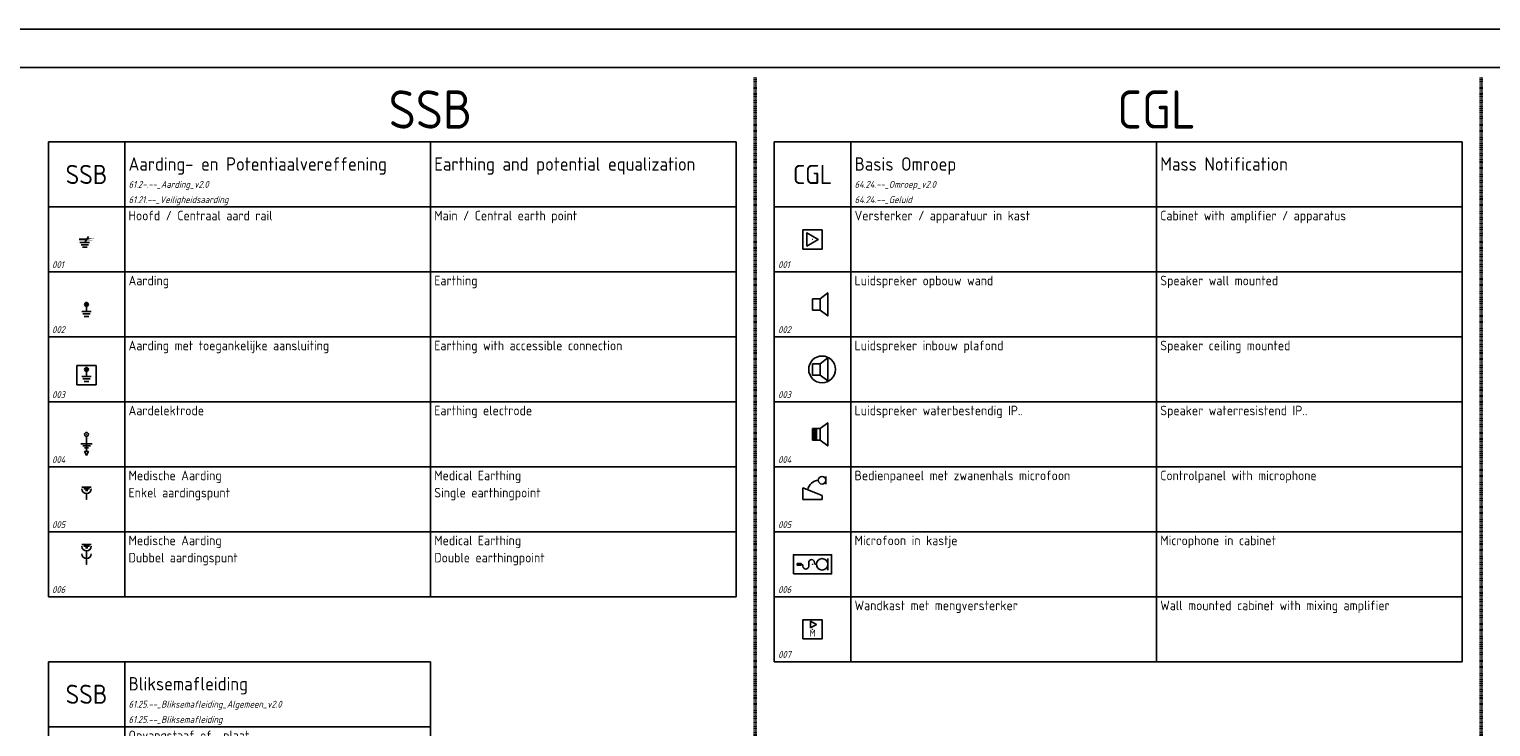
# Model space of a CAD drawing. Header units: millimetres. Extents: x 0 to 160900, y 0 to 84100.
# Tile 25 of 26: x 78500 to 116750, y 65850 to 84100. Entities that reach past the tile are written whole.
import ezdxf
from ezdxf.enums import TextEntityAlignment as Align

# ---------------------------------------------------------------- set-up
doc = ezdxf.new("R2010")
doc.units = ezdxf.units.MM
doc.header["$PDMODE"] = 35
doc.header["$PDSIZE"] = 1
doc.linetypes.add('RVB_ALG_1xLong_1xDot', pattern=[12, 6, -3, 0, -3])
for name, color, linetype in [('61.21.--_Veiligheidsaarding', 3, 'Continuous'), ('64.24.--_Geluid', 3, 'Continuous'), ('RVB_ALG_RENVOOI', 2, 'Continuous')]:
    doc.layers.add(name, color=color, linetype=linetype)
doc.layers.add('RVB_ALG_TEKENBLAD_POINTS', color=200, linetype='Continuous', plot=False, transparency=0.5)
doc.layers.add('RVB_ALG_VIEWPORT', color=200, linetype='Continuous', plot=False, transparency=0.5)
doc.styles.add('RVB_TXT', font='isocp.shx')

# ---------------------------------------------------------------- blocks, each defined once
blk = doc.blocks.new('*U165')
at = {"color": 1, "linetype": 'Continuous', "lineweight": -2, "transparency": 16777216}
for p, q in [((0.78, -0.81), (-1.72, -0.81)), ((0.47, -1.44), (-1.41, -1.44)), ((0.16, -2.06), (-1.09, -2.06))]:
    blk.add_line(p, q, dxfattribs=at)
at = {"color": 0, "linetype": 'Continuous', "lineweight": -2, "transparency": 16777216, "const_width": 0.5}
blk.add_lwpolyline([(2, 0), (-2, 0)], close=True, dxfattribs=at)
at = {"color": 1, "linetype": 'Continuous', "lineweight": -2, "transparency": 16777216}
blk.add_lwpolyline([(0.47, 0.81), (-0.47, -0.81)], dxfattribs=at)
at = {"layer": 'RVB_ALG_TEKENBLAD_POINTS'}
blk.add_point((0, 0), dxfattribs=at)
at = {"color": 1, "linetype": 'Continuous', "lineweight": -2, "transparency": 16777216, "style": 'RVB_TXT'}
for tag, p in [('E_TYPE', (6, 3)), ('E_BST', (6, 0))]:
    blk.add_attdef(tag, text='', height=1.8, dxfattribs=at).set_placement(p, align=Align.MIDDLE_CENTER)
blk = doc.blocks.new('*U166')
at = {"linetype": 'Continuous', "lineweight": -2, "transparency": 16777216}
h = blk.add_hatch(color=0, dxfattribs=at)
h.dxf.hatch_style = 1
edge = h.paths.add_edge_path()
edge.add_arc((0, 0), 0.5, 0, 360)
at = {"color": 1, "linetype": 'Continuous', "lineweight": -2, "transparency": 16777216}
for p, q in [((-1.25, -1.875), (1.25, -1.875)), ((-0.9375, -2.5), (0.9375, -2.5)), ((-0.625, -3.125), (0.625, -3.125))]:
    blk.add_line(p, q, dxfattribs=at)
blk.add_lwpolyline([(0, 0), (0, -1.875)], dxfattribs=at)
at = {"color": 0, "linetype": 'Continuous', "lineweight": -2, "transparency": 16777216}
blk.add_circle((0, 0), 0.5, dxfattribs=at)
at = {"layer": 'RVB_ALG_TEKENBLAD_POINTS'}
blk.add_point((0, 0), dxfattribs=at)
at = {"color": 1, "linetype": 'Continuous', "lineweight": -2, "transparency": 16777216, "style": 'RVB_TXT'}
for tag, p in [('E_TYPE', (6, 3)), ('E_BST', (6, 0))]:
    blk.add_attdef(tag, text='', height=1.8, dxfattribs=at).set_placement(p, align=Align.MIDDLE_CENTER)
blk = doc.blocks.new('*U168')
at = {"linetype": 'Continuous', "lineweight": -2, "transparency": 16777216}
h = blk.add_hatch(color=0, dxfattribs=at)
h.dxf.hatch_style = 1
edge = h.paths.add_edge_path()
edge.add_arc((0, 0), 0.5, 0, 360)
at = {"color": 1, "linetype": 'Continuous', "lineweight": -2, "transparency": 16777216}
for p, q in [((-1.25, -1.875), (1.25, -1.875)), ((-0.9375, -2.5), (0.9375, -2.5)), ((-0.625, -3.125), (0.625, -3.125))]:
    blk.add_line(p, q, dxfattribs=at)
at = {"color": 0, "linetype": 'Continuous', "lineweight": -2, "transparency": 16777216}
blk.add_lwpolyline([(2.5, 1), (2.5, -4), (-2.5, -4), (-2.5, 1)], close=True, dxfattribs=at)
at = {"color": 1, "linetype": 'Continuous', "lineweight": -2, "transparency": 16777216}
blk.add_lwpolyline([(0, 0), (0, -1.875)], dxfattribs=at)
at = {"color": 0, "linetype": 'Continuous', "lineweight": -2, "transparency": 16777216}
blk.add_circle((0, 0), 0.5, dxfattribs=at)
at = {"layer": 'RVB_ALG_TEKENBLAD_POINTS'}
blk.add_point((0, 0), dxfattribs=at)
at = {"color": 1, "linetype": 'Continuous', "lineweight": -2, "transparency": 16777216, "style": 'RVB_TXT'}
for tag, p in [('E_TYPE', (6, 3)), ('E_BST', (6, 0))]:
    blk.add_attdef(tag, text='', height=1.8, dxfattribs=at).set_placement(p, align=Align.MIDDLE_CENTER)
blk = doc.blocks.new('*U167')
at = {"color": 1, "linetype": 'Continuous', "lineweight": -2, "transparency": 16777216}
for p, q in [((-1.5, -2.5), (1.5, -2.5)), ((-1, -3), (1, -3)), ((-0.5, -3.5), (0.5, -3.5)), ((0, -4.5), (0, -0.5))]:
    blk.add_line(p, q, dxfattribs=at)
at = {"color": 1, "linetype": 'Continuous', "lineweight": -2, "transparency": 16777216, "flags": 128}
blk.add_lwpolyline([(0, -5.5), (0.5, -4.5), (-0.5, -4.5)], close=True, dxfattribs=at)
at = {"color": 0, "linetype": 'Continuous', "lineweight": -2, "transparency": 16777216}
blk.add_circle((0, 0), 0.5, dxfattribs=at)
at = {"layer": 'RVB_ALG_TEKENBLAD_POINTS'}
blk.add_point((0, 0), dxfattribs=at)
at = {"color": 1, "linetype": 'Continuous', "lineweight": -2, "transparency": 16777216, "style": 'RVB_TXT'}
for tag, p in [('E_TYPE', (6, 3)), ('E_BST', (6, 0))]:
    blk.add_attdef(tag, text='', height=1.8, dxfattribs=at).set_placement(p, align=Align.MIDDLE_CENTER)
blk = doc.blocks.new('*U170')
at = {"color": 1, "linetype": 'Continuous', "lineweight": -2, "transparency": 16777216}
for p, q in [((-1.2, 3.19), (1.2, 3.19)), ((-0.75, 2.74), (0.75, 2.74)), ((-0.3, 2.29), (0.3, 2.29))]:
    blk.add_line(p, q, dxfattribs=at)
at = {"color": 0, "linetype": 'Continuous', "lineweight": -2, "transparency": 16777216}
blk.add_line((0, 1.5), (0, 0), dxfattribs=at)
blk.add_arc((0, 2.75), 1.25, 180, 0, dxfattribs=at)
at = {"layer": 'RVB_ALG_TEKENBLAD_POINTS'}
blk.add_point((0, 0), dxfattribs=at)
at = {"color": 1, "linetype": 'Continuous', "lineweight": -2, "transparency": 16777216, "style": 'RVB_TXT'}
for tag, p in [('E_TYPE', (6, 3)), ('E_BST', (6, 0))]:
    blk.add_attdef(tag, text='', height=1.8, dxfattribs=at).set_placement(p, align=Align.MIDDLE_CENTER)
blk = doc.blocks.new('*U114')
at = {"color": 0, "linetype": 'Continuous', "lineweight": -2, "transparency": 16777216, "flags": 128}
blk.add_lwpolyline([(-2.5, -2.5), (2.5, -2.5), (2.5, 2.5), (-2.5, 2.5)], close=True, dxfattribs=at)
at = {"color": 1, "linetype": 'Continuous', "lineweight": -2, "transparency": 16777216, "flags": 128}
blk.add_lwpolyline([(-1.5, -1.73), (-1.5, 1.73), (1.5, 0)], close=True, dxfattribs=at)
at = {"layer": 'RVB_ALG_TEKENBLAD_POINTS'}
blk.add_point((0, 0), dxfattribs=at)
at = {"color": 2, "linetype": 'Continuous', "lineweight": -2, "transparency": 16777216, "style": 'RVB_TXT'}
blk.add_attdef('E_CODE', text='', height=2.5, dxfattribs=at).set_placement((9, 6), align=Align.MIDDLE_CENTER)
at = {"color": 1, "linetype": 'Continuous', "style": 'RVB_TXT'}
blk.add_attdef('E_VOLGNR', text='', height=1.8, dxfattribs=at).set_placement((9, 3), align=Align.MIDDLE_CENTER)
at = {"color": 1, "linetype": 'Continuous', "lineweight": -2, "transparency": 16777216, "style": 'RVB_TXT'}
blk.add_attdef('E_TYPE', text='', height=1.8, dxfattribs=at).set_placement((9, 0), align=Align.MIDDLE_CENTER)
blk = doc.blocks.new('*U115')
at = {"color": 0, "linetype": 'Continuous', "lineweight": -2, "transparency": 16777216, "flags": 128}
blk.add_lwpolyline([(0, 1.5), (2, 1.5), (2, -1.5), (0, -1.5)], close=True, dxfattribs=at)
blk.add_lwpolyline([(2, 1.5), (4, 3), (4, -3), (2, -1.5)], dxfattribs=at)
at = {"layer": 'RVB_ALG_TEKENBLAD_POINTS'}
blk.add_point((0, 0), dxfattribs=at)
at = {"color": 2, "linetype": 'Continuous', "lineweight": -2, "transparency": 16777216, "style": 'RVB_TXT'}
blk.add_attdef('E_CODE', text='', height=2.5, dxfattribs=at).set_placement((9, 6), align=Align.MIDDLE_CENTER)
at = {"color": 1, "linetype": 'Continuous', "style": 'RVB_TXT'}
blk.add_attdef('E_VOLGNR', text='', height=1.8, dxfattribs=at).set_placement((9, 3), align=Align.MIDDLE_CENTER)
at = {"color": 1, "linetype": 'Continuous', "lineweight": -2, "transparency": 16777216, "style": 'RVB_TXT'}
blk.add_attdef('E_TYPE', text='', height=1.8, dxfattribs=at).set_placement((9, 0), align=Align.MIDDLE_CENTER)
blk = doc.blocks.new('*U116')
at = {"color": 0, "linetype": 'Continuous', "lineweight": -2, "transparency": 16777216, "flags": 128}
blk.add_lwpolyline([(0, 1.5), (2, 1.5), (2, -1.5), (0, -1.5)], close=True, dxfattribs=at)
blk.add_lwpolyline([(2, 1.5), (4, 3), (4, -3), (2, -1.5)], dxfattribs=at)
at = {"color": 0, "linetype": 'Continuous', "lineweight": -2, "transparency": 16777216}
blk.add_circle((2.5, 0), 3.5, dxfattribs=at)
at = {"layer": 'RVB_ALG_TEKENBLAD_POINTS'}
blk.add_point((0, 0), dxfattribs=at)
at = {"color": 2, "linetype": 'Continuous', "lineweight": -2, "transparency": 16777216, "style": 'RVB_TXT'}
blk.add_attdef('E_CODE', text='', height=2.5, dxfattribs=at).set_placement((9, 6), align=Align.MIDDLE_CENTER)
at = {"color": 1, "linetype": 'Continuous', "style": 'RVB_TXT'}
blk.add_attdef('E_VOLGNR', text='', height=1.8, dxfattribs=at).set_placement((9, 3), align=Align.MIDDLE_CENTER)
at = {"color": 1, "linetype": 'Continuous', "lineweight": -2, "transparency": 16777216, "style": 'RVB_TXT'}
blk.add_attdef('E_TYPE', text='', height=1.8, dxfattribs=at).set_placement((9, 0), align=Align.MIDDLE_CENTER)
blk = doc.blocks.new('*U117')
at = {"linetype": 'Continuous', "lineweight": -2, "transparency": 16777216}
h = blk.add_hatch(color=0, dxfattribs=at)
h.dxf.hatch_style = 1
h.paths.add_polyline_path([(0, 1.5), (1, 1.5), (1, -1.5), (0, -1.5)])
at = {"color": 0, "linetype": 'Continuous', "lineweight": -2, "transparency": 16777216, "flags": 128}
for points in [[(0, 1.5), (2, 1.5), (2, -1.5), (0, -1.5)], [(0, 1.5), (1, 1.5), (1, -1.5), (0, -1.5)]]:
    blk.add_lwpolyline(points, close=True, dxfattribs=at)
blk.add_lwpolyline([(2, 1.5), (4, 3), (4, -3), (2, -1.5)], dxfattribs=at)
at = {"layer": 'RVB_ALG_TEKENBLAD_POINTS'}
blk.add_point((0, 0), dxfattribs=at)
at = {"color": 2, "linetype": 'Continuous', "lineweight": -2, "transparency": 16777216, "style": 'RVB_TXT'}
blk.add_attdef('E_CODE', text='', height=2.5, dxfattribs=at).set_placement((9, 6), align=Align.MIDDLE_CENTER)
at = {"color": 1, "linetype": 'Continuous', "style": 'RVB_TXT'}
blk.add_attdef('E_VOLGNR', text='', height=1.8, dxfattribs=at).set_placement((9, 3), align=Align.MIDDLE_CENTER)
at = {"color": 1, "linetype": 'Continuous', "lineweight": -2, "transparency": 16777216, "style": 'RVB_TXT'}
blk.add_attdef('E_TYPE', text='', height=1.8, dxfattribs=at).set_placement((9, 0), align=Align.MIDDLE_CENTER)
blk = doc.blocks.new('*U118')
at = {"color": 0, "linetype": 'Continuous', "lineweight": -2, "transparency": 16777216}
blk.add_line((3.5, 6), (3.5, 4), dxfattribs=at)
blk.add_lwpolyline([(-2.5, 0), (2.5, 0), (2.5, 1), (-2.5, 3)], close=True, dxfattribs=at)
blk.add_circle((2.5, 5), 1, dxfattribs=at)
blk.add_arc((1.79, 1.92), 3.1, 95.4041, 169.1436, dxfattribs=at)
at = {"layer": 'RVB_ALG_TEKENBLAD_POINTS'}
blk.add_point((0, 0), dxfattribs=at)
at = {"color": 2, "linetype": 'Continuous', "lineweight": -2, "transparency": 16777216, "style": 'RVB_TXT'}
blk.add_attdef('E_CODE', text='', height=2.5, dxfattribs=at).set_placement((9, 6), align=Align.MIDDLE_CENTER)
at = {"color": 1, "linetype": 'Continuous', "style": 'RVB_TXT'}
blk.add_attdef('E_VOLGNR', text='', height=1.8, dxfattribs=at).set_placement((9, 3), align=Align.MIDDLE_CENTER)
at = {"color": 1, "linetype": 'Continuous', "lineweight": -2, "transparency": 16777216, "style": 'RVB_TXT'}
blk.add_attdef('E_TYPE', text='', height=1.8, dxfattribs=at).set_placement((9, 0), align=Align.MIDDLE_CENTER)
blk = doc.blocks.new('*U119')
at = {"linetype": 'Continuous', "lineweight": -2, "transparency": 16777216}
h = blk.add_hatch(color=1, dxfattribs=at)
h.dxf.hatch_style = 1
h.paths.add_polyline_path([(-4, 0.25), (-3, 0.25), (-3, -0.25), (-4, -0.25)])
at = {"color": 1, "linetype": 'Continuous', "lineweight": -2, "transparency": 16777216}
blk.add_line((4, 1.5), (4, -1.5), dxfattribs=at)
at = {"color": 0, "linetype": 'Continuous', "lineweight": -2, "transparency": 16777216}
blk.add_lwpolyline([(-5, -2.5), (5, -2.5), (5, 2.5), (-5, 2.5)], close=True, dxfattribs=at)
at = {"color": 1, "linetype": 'Continuous', "lineweight": -2, "transparency": 16777216}
blk.add_lwpolyline([(-4, 0.25), (-3, 0.25), (-3, -0.25), (-4, -0.25)], close=True, dxfattribs=at)
blk.add_lwpolyline([(-3, 0, -0.5), (-2.5, -0.5, 1), (-1, -0.5), (-1, 0.5, -1), (0.5, 0.5, 0.5), (1, 0)], format="xyb", dxfattribs=at)
blk.add_circle((2.5, 0), 1.5, dxfattribs=at)
at = {"layer": 'RVB_ALG_TEKENBLAD_POINTS'}
blk.add_point((0, 0), dxfattribs=at)
at = {"color": 2, "linetype": 'Continuous', "lineweight": -2, "transparency": 16777216, "style": 'RVB_TXT'}
blk.add_attdef('E_CODE', text='', height=2.5, dxfattribs=at).set_placement((9, 6), align=Align.MIDDLE_CENTER)
at = {"color": 1, "linetype": 'Continuous', "style": 'RVB_TXT'}
blk.add_attdef('E_VOLGNR', text='', height=1.8, dxfattribs=at).set_placement((9, 3), align=Align.MIDDLE_CENTER)
at = {"color": 1, "linetype": 'Continuous', "lineweight": -2, "transparency": 16777216, "style": 'RVB_TXT'}
blk.add_attdef('E_TYPE', text='', height=1.8, dxfattribs=at).set_placement((9, 0), align=Align.MIDDLE_CENTER)
blk = doc.blocks.new('*U120')
at = {"color": 0, "linetype": 'Continuous', "lineweight": -2, "transparency": 16777216, "flags": 128}
blk.add_lwpolyline([(-2.5, -2.5), (2.5, -2.5), (2.5, 2.5), (-2.5, 2.5)], close=True, dxfattribs=at)
at = {"color": 1, "linetype": 'Continuous', "lineweight": -2, "transparency": 16777216}
blk.add_lwpolyline([(-0.5, 0.38), (1, 1.25), (-0.5, 2.12)], close=True, dxfattribs=at)
at = {"layer": 'RVB_ALG_TEKENBLAD_POINTS'}
blk.add_point((0, 0), dxfattribs=at)
at = {"color": 1, "linetype": 'Continuous', "lineweight": -2, "transparency": 16777216, "style": 'RVB_TXT'}
blk.add_text('M', height=1.8, dxfattribs=at).set_placement((0, -1), align=Align.MIDDLE_CENTER)
at = {"color": 2, "linetype": 'Continuous', "lineweight": -2, "transparency": 16777216, "style": 'RVB_TXT'}
blk.add_attdef('E_CODE', text='', height=2.5, dxfattribs=at).set_placement((9, 6), align=Align.MIDDLE_CENTER)
at = {"color": 1, "linetype": 'Continuous', "style": 'RVB_TXT'}
blk.add_attdef('E_VOLGNR', text='', height=1.8, dxfattribs=at).set_placement((9, 3), align=Align.MIDDLE_CENTER)
at = {"color": 1, "linetype": 'Continuous', "lineweight": -2, "transparency": 16777216, "style": 'RVB_TXT'}
blk.add_attdef('E_TYPE', text='', height=1.8, dxfattribs=at).set_placement((9, 0), align=Align.MIDDLE_CENTER)
blk = doc.blocks.new('*U73')
at = {"layer": 'RVB_ALG_RENVOOI', "linetype": 'Continuous', "transparency": 16777216}
for p, q in [((0, 0), (0, 1700)), ((10000, 1700), (0, 1700)), ((2000, 0), (2000, 1700)), ((10000, 0), (10000, 1700)), ((18000, 1700), (10000, 1700)), ((18000, 0), (18000, 1700)), ((10000, 0), (0, 0)), ((18000, 0), (10000, 0))]:
    blk.add_line(p, q, dxfattribs=at)
at = {"layer": 'RVB_ALG_RENVOOI', "color": 2, "linetype": 'Continuous', "lineweight": 25, "transparency": 16777216, "style": 'RVB_TXT'}
for tag, p in [('E_OMS_NL_1', (2100, 1350)), ('E_OMS_EN_1', (10100, 1350)), ('E_OMS_NL_2', (2100, 900)), ('E_OMS_EN_2', (10100, 900))]:
    blk.add_attdef(tag, p, '', height=250, dxfattribs=at)
at = {"layer": 'RVB_ALG_RENVOOI', "color": 210, "linetype": 'Continuous', "lineweight": 18, "transparency": 16777216, "style": 'RVB_TXT', "oblique": 15}
for tag, p in [('E_OPM_NL_1', (2100, 500)), ('E_OPM_EN_1', (10100, 500)), ('E_OPM_NL_2', (2100, 100)), ('E_OPM_EN_2', (10100, 100))]:
    blk.add_attdef(tag, p, '', height=180, dxfattribs=at)
at = {"layer": 'RVB_ALG_RENVOOI', "color": 254, "linetype": 'Continuous', "lineweight": 18, "transparency": 16777216, "style": 'RVB_TXT', "oblique": 15}
blk.add_attdef('E_SYM_NR', (100, 100), '', height=180, dxfattribs=at)
blk = doc.blocks.new('*U291')
at = {"layer": 'RVB_ALG_RENVOOI', "linetype": 'Continuous', "transparency": 16777216}
for p, q in [((0, 0), (0, 1700)), ((10000, 1700), (0, 1700)), ((2000, 0), (2000, 1700)), ((10000, 0), (10000, 1700)), ((10000, 0), (0, 0))]:
    blk.add_line(p, q, dxfattribs=at)
at = {"layer": 'RVB_ALG_RENVOOI', "color": 3, "linetype": 'Continuous', "lineweight": 35, "transparency": 16777216, "style": 'RVB_TXT'}
blk.add_attdef('E_TITEL_NL', (2100, 950), '', height=350, dxfattribs=at)
at = {"layer": 'RVB_ALG_RENVOOI', "color": 4, "linetype": 'Continuous', "lineweight": 50, "transparency": 16777216, "style": 'RVB_TXT'}
blk.add_attdef('E_ICODE', text='', height=500, dxfattribs=at).set_placement((1000, 850), align=Align.MIDDLE_CENTER)
at = {"layer": 'RVB_ALG_RENVOOI', "color": 254, "linetype": 'Continuous', "lineweight": 18, "transparency": 16777216, "style": 'RVB_TXT', "oblique": 15}
for tag, p in [('E_BLOCK', (2100, 500)), ('E_LAYER', (2100, 100))]:
    blk.add_attdef(tag, p, '', height=180, dxfattribs=at)
blk = doc.blocks.new('*U290')
at = {"layer": 'RVB_ALG_RENVOOI', "linetype": 'Continuous', "transparency": 16777216}
for p, q in [((0, 0), (0, 1700)), ((10000, 1700), (0, 1700)), ((2000, 0), (2000, 1700)), ((10000, 0), (10000, 1700)), ((10000, 0), (0, 0))]:
    blk.add_line(p, q, dxfattribs=at)
at = {"layer": 'RVB_ALG_RENVOOI', "color": 2, "linetype": 'Continuous', "lineweight": 25, "transparency": 16777216, "style": 'RVB_TXT'}
for tag, p in [('E_OMS_NL_1', (2100, 1350)), ('E_OMS_NL_2', (2100, 900))]:
    blk.add_attdef(tag, p, '', height=250, dxfattribs=at)
at = {"layer": 'RVB_ALG_RENVOOI', "color": 210, "linetype": 'Continuous', "lineweight": 18, "transparency": 16777216, "style": 'RVB_TXT', "oblique": 15}
for tag, p in [('E_OPM_NL_1', (2100, 500)), ('E_OPM_NL_2', (2100, 100))]:
    blk.add_attdef(tag, p, '', height=180, dxfattribs=at)
at = {"layer": 'RVB_ALG_RENVOOI', "color": 254, "linetype": 'Continuous', "lineweight": 18, "transparency": 16777216, "style": 'RVB_TXT', "oblique": 15}
blk.add_attdef('E_SYM_NR', (100, 100), '', height=180, dxfattribs=at)
blk = doc.blocks.new('*U75')
at = {"layer": 'RVB_ALG_RENVOOI', "linetype": 'Continuous', "transparency": 16777216}
for p, q in [((0, 0), (0, 1700)), ((10000, 1700), (0, 1700)), ((2000, 0), (2000, 1700)), ((10000, 0), (10000, 1700)), ((18000, 1700), (10000, 1700)), ((18000, 0), (18000, 1700)), ((10000, 0), (0, 0)), ((18000, 0), (10000, 0))]:
    blk.add_line(p, q, dxfattribs=at)
at = {"layer": 'RVB_ALG_RENVOOI', "color": 3, "linetype": 'Continuous', "lineweight": 35, "transparency": 16777216, "style": 'RVB_TXT'}
for tag, p in [('E_TITEL_NL', (2100, 950)), ('E_TITEL_EN', (10100, 950))]:
    blk.add_attdef(tag, p, '', height=350, dxfattribs=at)
at = {"layer": 'RVB_ALG_RENVOOI', "color": 4, "linetype": 'Continuous', "lineweight": 50, "transparency": 16777216, "style": 'RVB_TXT'}
blk.add_attdef('E_ICODE', text='', height=500, dxfattribs=at).set_placement((1000, 850), align=Align.MIDDLE_CENTER)
at = {"layer": 'RVB_ALG_RENVOOI', "color": 254, "linetype": 'Continuous', "lineweight": 18, "transparency": 16777216, "style": 'RVB_TXT', "oblique": 15}
for tag, p in [('E_BLOCK', (2100, 500)), ('E_LAYER', (2100, 100))]:
    blk.add_attdef(tag, p, '', height=180, dxfattribs=at)
blk = doc.blocks.new('*U169')
at = {"color": 1, "linetype": 'Continuous', "lineweight": -2, "transparency": 16777216}
for p, q in [((-1.2, 5.19), (1.2, 5.19)), ((-0.75, 4.74), (0.75, 4.74)), ((-0.3, 4.29), (0.3, 4.29))]:
    blk.add_line(p, q, dxfattribs=at)
at = {"color": 0, "linetype": 'Continuous', "lineweight": -2, "transparency": 16777216}
for p, q in [((0, 3.5), (0, 1.5)), ((0, 1.5), (0, 0))]:
    blk.add_line(p, q, dxfattribs=at)
for centre in [(0, 4.75), (0, 2.75)]:
    blk.add_arc(centre, 1.25, 180, 0, dxfattribs=at)
at = {"layer": 'RVB_ALG_TEKENBLAD_POINTS'}
blk.add_point((0, 0), dxfattribs=at)
at = {"color": 1, "linetype": 'Continuous', "lineweight": -2, "transparency": 16777216, "style": 'RVB_TXT'}
for tag, p in [('E_TYPE', (6, 3)), ('E_BST', (6, 0))]:
    blk.add_attdef(tag, text='', height=1.8, dxfattribs=at).set_placement(p, align=Align.MIDDLE_CENTER)
blk = doc.blocks.new('*U91')
at = {"layer": 'RVB_ALG_VIEWPORT', "linetype": 'Continuous'}
for points in [[(-1609, 841), (-1609, 0), (0, 0), (0, 841)], [(-10, 10), (-1599, 10), (-1599, 831), (-10, 831)]]:
    blk.add_lwpolyline(points, close=True, dxfattribs=at)

msp = doc.modelspace()

# ---------------------------------------------------------------- linework, layer by layer
at = {"layer": 'RVB_ALG_RENVOOI', "color": 4, "linetype": 'RVB_ALG_1xLong_1xDot', "lineweight": 50, "transparency": 16777216, "flags": 128}
for points in [[(97500, 82850), (97500, 1250)], [(116500, 82850), (116500, 1250)]]:
    msp.add_lwpolyline(points, dxfattribs=at)

# ---------------------------------------------------------------- block references
at = {"layer": '61.21.--_Veiligheidsaarding', "transparency": 16777216, "xscale": 100, "yscale": 100, "zscale": 100}
for name, p in [('*U165', (80000, 78600)), ('*U166', (80000, 76900)), ('*U168', (80000, 75200)), ('*U167', (80000, 73500)), ('*U170', (80000, 71800)), ('*U169', (80000, 70100))]:
    msp.add_blockref(name, p, dxfattribs=at)
at = {"layer": '64.24.--_Geluid', "transparency": 16777216, "xscale": 100, "yscale": 100, "zscale": 100}
for name, p in [('*U114', (99000, 78600)), ('*U115', (99000, 76900)), ('*U116', (99000, 75200)), ('*U117', (99000, 73500)), ('*U118', (99000, 71800)), ('*U119', (99000, 70100)), ('*U120', (99000, 68400))]:
    msp.add_blockref(name, p, dxfattribs=at)
at = {"layer": 'RVB_ALG_RENVOOI'}
for name, p, values in [('*U75', (79000, 79450), {'E_TITEL_NL': 'Aarding- en Potentiaalvereffening', 'E_TITEL_EN': 'Earthing and potential equalization', 'E_ICODE': 'SSB', 'E_BLOCK': '61.2-.--_Aarding_v2.0', 'E_LAYER': '61.21.--_Veiligheidsaarding'}), ('*U75', (98000, 79450), {'E_TITEL_NL': 'Basis Omroep', 'E_TITEL_EN': 'Mass Notification', 'E_ICODE': 'CGL', 'E_BLOCK': '64.24.--_Omroep_v2.0', 'E_LAYER': '64.24.--_Geluid'}), ('*U73', (79000, 77750), {'E_OMS_NL_1': 'Hoofd / Centraal aard rail', 'E_OMS_EN_1': 'Main / Central earth point', 'E_SYM_NR': '001'}), ('*U73', (98000, 77750), {'E_OMS_NL_1': 'Versterker / apparatuur in kast', 'E_OMS_EN_1': 'Cabinet with amplifier / apparatus', 'E_SYM_NR': '001'}), ('*U73', (79000, 76050), {'E_OMS_NL_1': 'Aarding', 'E_OMS_EN_1': 'Earthing', 'E_SYM_NR': '002'}), ('*U73', (98000, 76050), {'E_OMS_NL_1': 'Luidspreker opbouw wand', 'E_OMS_EN_1': 'Speaker wall mounted', 'E_SYM_NR': '002'}), ('*U73', (79000, 74350), {'E_OMS_NL_1': 'Aarding met toegankelijke aansluiting', 'E_OMS_EN_1': 'Earthing with accessible connection', 'E_SYM_NR': '003'}), ('*U73', (98000, 74350), {'E_OMS_NL_1': 'Luidspreker inbouw plafond', 'E_OMS_EN_1': 'Speaker ceiling mounted', 'E_SYM_NR': '003'}), ('*U73', (79000, 72650), {'E_OMS_NL_1': 'Aardelektrode', 'E_OMS_EN_1': 'Earthing electrode', 'E_SYM_NR': '004'}), ('*U73', (98000, 72650), {'E_OMS_NL_1': 'Luidspreker waterbestendig IP..', 'E_OMS_EN_1': 'Speaker waterresistend IP..', 'E_SYM_NR': '004'}), ('*U73', (79000, 70950), {'E_OMS_NL_1': 'Medische Aarding', 'E_OMS_NL_2': 'Enkel aardingspunt', 'E_OMS_EN_1': 'Medical Earthing', 'E_OMS_EN_2': 'Single earthingpoint', 'E_SYM_NR': '005'}), ('*U73', (98000, 70950), {'E_OMS_NL_1': 'Bedienpaneel met zwanenhals microfoon', 'E_OMS_EN_1': 'Controlpanel with microphone', 'E_SYM_NR': '005'}), ('*U73', (79000, 69250), {'E_OMS_NL_1': 'Medische Aarding', 'E_OMS_NL_2': 'Dubbel aardingspunt', 'E_OMS_EN_1': 'Medical Earthing', 'E_OMS_EN_2': 'Double earthingpoint', 'E_SYM_NR': '006'}), ('*U73', (98000, 69250), {'E_OMS_NL_1': 'Microfoon in kastje', 'E_OMS_EN_1': 'Microphone in cabinet', 'E_SYM_NR': '006'}), ('*U73', (98000, 67550), {'E_OMS_NL_1': 'Wandkast met mengversterker', 'E_OMS_EN_1': 'Wall mounted cabinet with mixing amplifier', 'E_SYM_NR': '007'}), ('*U291', (79000, 65850), {'E_TITEL_NL': 'Bliksemafleiding', 'E_ICODE': 'SSB', 'E_BLOCK': '61.25.--_Bliksemafleiding_Algemeen_v2.0', 'E_LAYER': '61.25.--_Bliksemafleiding'}), ('*U290', (79000, 64150), {'E_OMS_NL_1': 'Opvangstaaf of -plaat', 'E_SYM_NR': '001'})]:
    msp.add_blockref(name, p, dxfattribs=at).add_auto_attribs(values)
at = {"layer": 'RVB_ALG_VIEWPORT', "xscale": 100, "yscale": 100, "zscale": 100}
msp.add_blockref('*U91', (160900, 0), dxfattribs=at)

# ---------------------------------------------------------------- texts
at = {"layer": 'RVB_ALG_RENVOOI', "color": 6, "style": 'RVB_TXT'}
for s, p in [('SSB', (89000, 81200)), ('CGL', (108000, 81200))]:
    msp.add_text(s, height=1000, dxfattribs=at).set_placement(p, align=Align.BOTTOM_CENTER)

doc.saveas('drawing.dxf')
